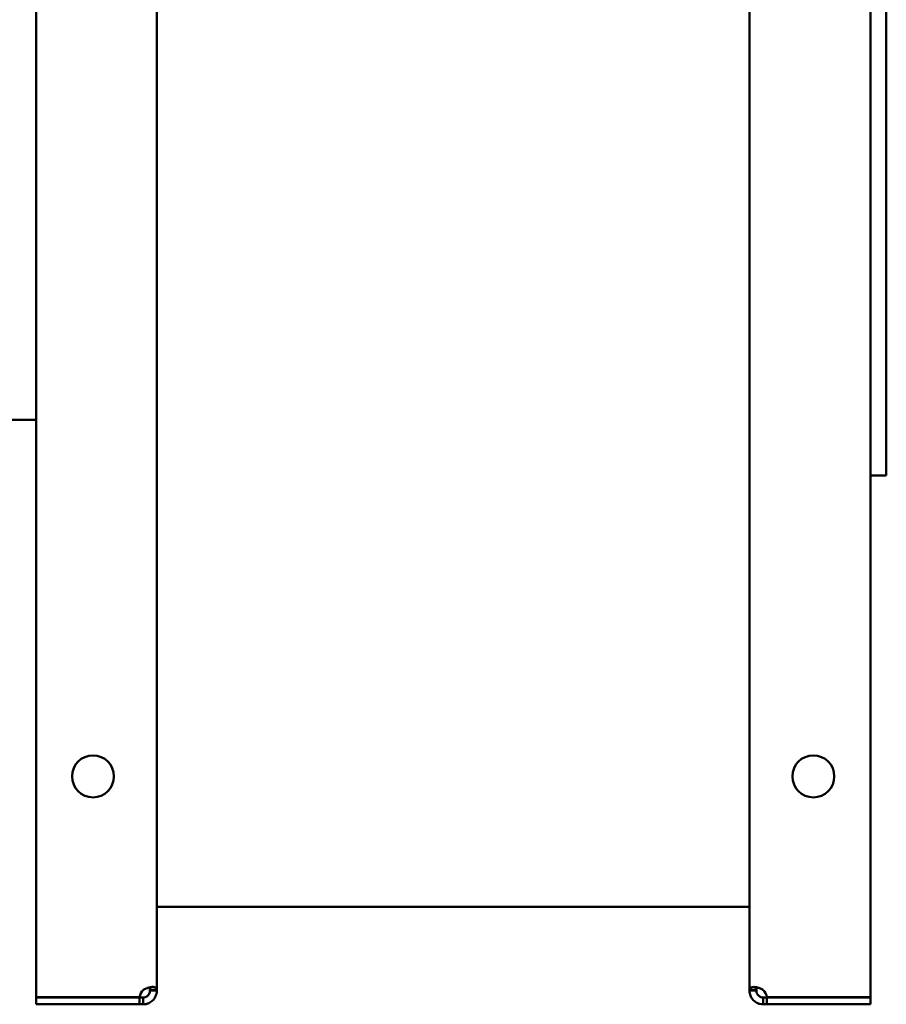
# Model space of a CAD drawing. Header units: millimetres. Extents: x 661 to 1019, y 378 to 810.
# Tile 2 of 3: x 829 to 1019, y 378 to 594. Entities that reach past the tile are written whole.
import ezdxf

# ---------------------------------------------------------------- set-up
doc = ezdxf.new("R2010")
doc.units = ezdxf.units.MM
doc.header["$LTSCALE"] = 4
doc.layers.add('Widoczne (ISO)', color=7, linetype='Continuous', lineweight=50)

msp = doc.modelspace()

# ---------------------------------------------------------------- linework, layer by layer
at = {"layer": 'Widoczne (ISO)'}
for p, q in [((832.5, 379.6), (832.5, 808.4)), ((1015.5, 808.4), (1015.5, 379.6)), ((1019, 494), (1019, 652)), ((859, 632), (859, 381.14)), ((989, 381.14), (989, 632)), ((661, 506.2), (832.5, 506.2)), ((1019, 494), (1015.5, 494)), ((859, 399.36), (989, 399.36)), ((857.5, 381), (857.5, 381.14)), ((857.5, 381.14), (858.12, 381.14)), ((858.12, 381), (857.5, 381)), ((858.12, 381.14), (859, 381.14)), ((859, 381), (858.12, 381)), ((859, 381.14), (859, 381)), ((989, 381), (989, 381.14)), ((989, 381.14), (989.88, 381.14)), ((989.88, 381), (989, 381)), ((989.88, 381.14), (990.5, 381.14)), ((990.5, 381), (989.88, 381)), ((990.5, 381.14), (990.5, 381)), ((855.21, 379.6), (832.5, 379.6)), ((832.5, 379.5), (855.21, 379.5)), ((832.5, 378), (832.5, 379.5)), ((855.21, 379.5), (856, 379.5)), ((855.21, 378), (855.21, 379.5)), ((856, 379.5), (856, 378.88)), ((856, 378.88), (856, 378)), ((992, 379.5), (992.79, 379.5)), ((992, 378.88), (992, 379.5)), ((992, 378), (992, 378.88)), ((1015.5, 379.6), (992.79, 379.6)), ((992.79, 379.5), (1015.5, 379.5)), ((992.79, 379.5), (992.79, 378)), ((1015.5, 379.5), (1015.5, 378)), ((855.21, 378), (832.5, 378)), ((856, 378), (855.21, 378)), ((992.79, 378), (992, 378)), ((1015.5, 378), (992.79, 378))]:
    msp.add_line(p, q, dxfattribs=at)
for centre in [(845, 428), (1003, 428)]:
    msp.add_circle(centre, 4.6, dxfattribs=at)
for centre, start, end in [((857.7, 379.3), 132.7331, 173.1896), ((990.3, 379.3), 6.8104, 47.2669)]:
    msp.add_arc(centre, 2.5, start, end, dxfattribs=at)
for points, knots in [([(856, 381.14), (856.17, 381.25), (856.41, 381.39), (856.94, 381.6), (857.17, 381.67), (857.68, 381.78), (857.95, 381.81), (858.41, 381.8), (858.59, 381.76), (858.82, 381.63), (858.89, 381.56), (858.98, 381.38), (859, 381.27), (859, 381.14)], [-0.519596, -0.519596, -0.519596, -0.519596, -0.422419, -0.422419, -0.3440019, -0.3440019, -0.2435758, -0.2435758, -0.1431007, -0.1431007, -0.0728206, -0.0728206, 0, 0, 0, 0]), ([(859, 381), (859, 380.83), (858.99, 380.59), (858.86, 380.06), (858.77, 379.83), (858.5, 379.32), (858.3, 379.05), (857.82, 378.59), (857.55, 378.41), (857.05, 378.18), (856.83, 378.11), (856.41, 378.02), (856.2, 378), (856, 378)], [0, 0, 0, 0, 0.0618346, 0.0618346, 0.1117322, 0.1117322, 0.1756342, 0.1756342, 0.2395675, 0.2395675, 0.2842873, 0.2842873, 0.3306237, 0.3306237, 0.3306237, 0.3306237]), ([(856, 379.5), (856.04, 379.5), (856.08, 379.5), (856.17, 379.51), (856.22, 379.51), (856.33, 379.54), (856.42, 379.56), (856.58, 379.62), (856.64, 379.64), (856.8, 379.73), (856.91, 379.8), (857.09, 379.96), (857.17, 380.06), (857.31, 380.26), (857.37, 380.37), (857.42, 380.53), (857.44, 380.57), (857.47, 380.68), (857.48, 380.75), (857.49, 380.84), (857.5, 380.87), (857.5, 380.94), (857.5, 380.97), (857.5, 381)], [-0.299104, -0.299104, -0.299104, -0.299104, -0.2724841, -0.2724841, -0.2470782, -0.2470782, -0.2084788, -0.2084788, -0.1872978, -0.1872978, -0.1494604, -0.1494604, -0.1122022, -0.1122022, -0.072023, -0.072023, -0.0555961, -0.0555961, -0.0293449, -0.0293449, -0.0149326, -0.0149326, 0, 0, 0, 0]), ([(857.5, 381.14), (857.5, 381.19), (857.5, 381.25), (857.49, 381.34), (857.49, 381.39), (857.46, 381.49), (857.44, 381.56), (857.39, 381.66), (857.37, 381.68), (857.34, 381.7)], [0, 0, 0, 0, 0.02006472, 0.02006472, 0.03921439, 0.03921439, 0.06830871, 0.06830871, 0.08159063, 0.08159063, 0.08159063, 0.08159063]), ([(989, 381.14), (989, 381.25), (989.01, 381.39), (989.14, 381.6), (989.23, 381.67), (989.5, 381.78), (989.7, 381.81), (990.18, 381.8), (990.45, 381.76), (990.95, 381.63), (991.17, 381.56), (991.59, 381.38), (991.8, 381.27), (992, 381.14)], [0, 0, 0, 0, 0.0618346, 0.0618346, 0.1117322, 0.1117322, 0.1756342, 0.1756342, 0.2395675, 0.2395675, 0.2842873, 0.2842873, 0.3306237, 0.3306237, 0.3306237, 0.3306237]), ([(992, 378), (991.83, 378), (991.59, 378.01), (991.06, 378.14), (990.83, 378.23), (990.32, 378.5), (990.05, 378.7), (989.59, 379.18), (989.41, 379.45), (989.18, 379.95), (989.11, 380.17), (989.02, 380.59), (989, 380.8), (989, 381)], [-0.519596, -0.519596, -0.519596, -0.519596, -0.422419, -0.422419, -0.3440019, -0.3440019, -0.2435758, -0.2435758, -0.1431007, -0.1431007, -0.0728206, -0.0728206, 0, 0, 0, 0]), ([(990.66, 381.7), (990.63, 381.68), (990.61, 381.65), (990.58, 381.59), (990.56, 381.56), (990.53, 381.48), (990.52, 381.42), (990.51, 381.33), (990.5, 381.29), (990.5, 381.22), (990.5, 381.18), (990.5, 381.14)], [-0.09076928, -0.09076928, -0.09076928, -0.09076928, -0.07202298, -0.07202298, -0.05559608, -0.05559608, -0.02934488, -0.02934488, -0.01493261, -0.01493261, 0, 0, 0, 0]), ([(990.5, 381), (990.5, 380.96), (990.5, 380.92), (990.51, 380.83), (990.51, 380.78), (990.54, 380.67), (990.56, 380.58), (990.62, 380.42), (990.64, 380.36), (990.73, 380.2), (990.8, 380.09), (990.96, 379.91), (991.06, 379.83), (991.26, 379.69), (991.37, 379.63), (991.53, 379.58), (991.57, 379.56), (991.68, 379.53), (991.75, 379.52), (991.84, 379.51), (991.87, 379.5), (991.94, 379.5), (991.97, 379.5), (992, 379.5)], [0, 0, 0, 0, 0.0200647, 0.0200647, 0.0392144, 0.0392144, 0.0683087, 0.0683087, 0.0842739, 0.0842739, 0.1127938, 0.1127938, 0.1408772, 0.1408772, 0.1711622, 0.1711622, 0.183544, 0.183544, 0.2033308, 0.2033308, 0.2141941, 0.2141941, 0.2254495, 0.2254495, 0.2254495, 0.2254495])]:
    msp.add_open_spline(points, degree=3, knots=knots, dxfattribs=at)

doc.saveas('drawing.dxf')
